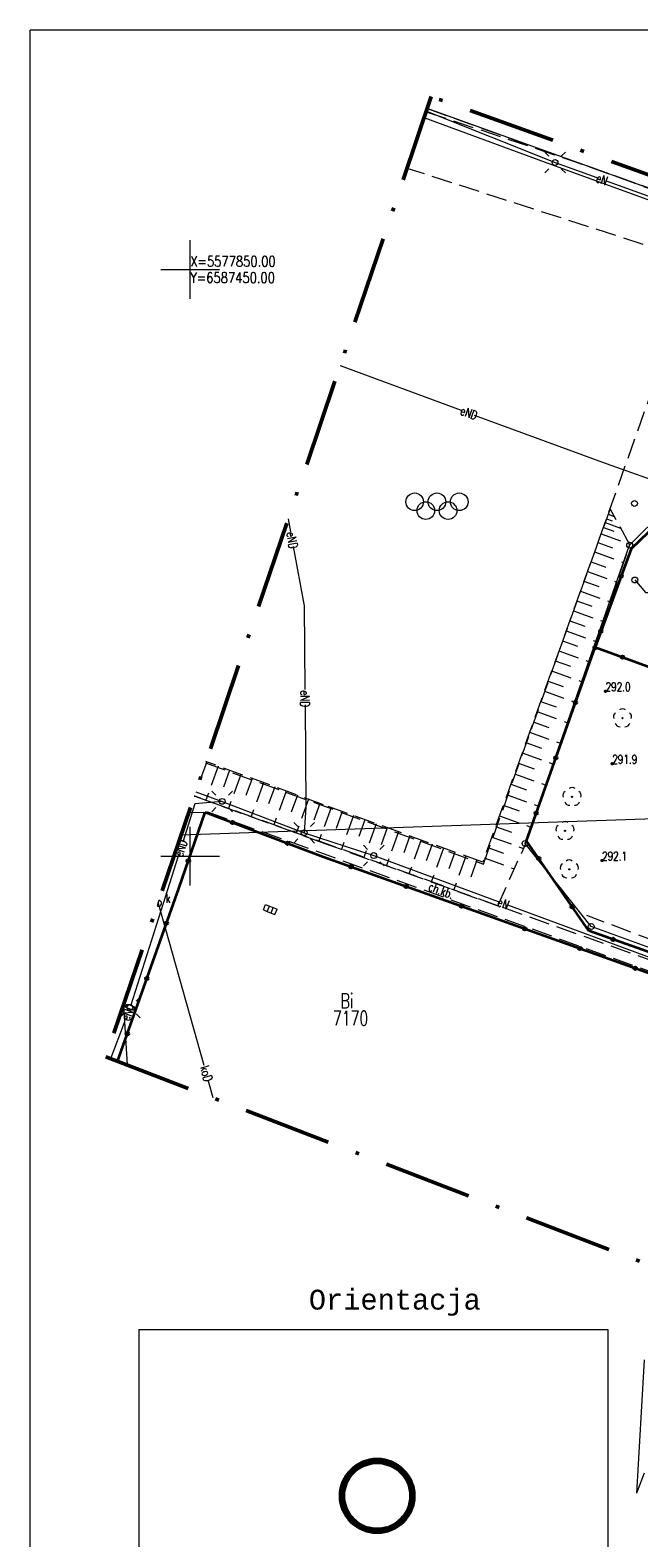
# Model space of a CAD drawing. Extents: x 6587436 to 6587586, y 5577660 to 5577870.
# Tile 2 of 8: x 6587436 to 6587488, y 5577742 to 5577870. Entities that reach past the tile are written whole.
import ezdxf
from ezdxf.enums import TextEntityAlignment as Align

# ---------------------------------------------------------------- set-up
doc = ezdxf.new("R2010")
doc.units = 0
doc.header["$MEASUREMENT"] = 0
doc.linetypes.add('SKARP1000', pattern=[2.45, 1.75, -0.7])
doc.linetypes.add('ZAKRES500', pattern=[12.8, 7.5, -2.5, 0.3, -2.5])
for name, color, linetype, lineweight in [('61', 7, 'Continuous', 0), ('DROGI', 7, 'Continuous', 0), ('ENN ELEM.', 7, 'Continuous', 0), ('ENN PRZEWÓD', 7, 'Continuous', 0), ('GRANICE DZIA£EK', 7, 'Continuous', 0), ('GRANICE PODZIA£U', 7, 'Continuous', 0), ('GRANICE U¯YTKÓW', 7, 'Continuous', 0), ('K ELEM.', 7, 'Continuous', 0), ('K PRZEW.', 7, 'Continuous', 0), ('OGRODZENIA', 7, 'Continuous', 0), ('SKARPY', 7, 'Continuous', 0), ('SZKIC PODST.', 7, 'Continuous', 0), ('T ELEM.', 7, 'Continuous', 0), ('ZIELEÑ', 7, 'Continuous', 0)]:
    doc.layers.add(name, color=color, linetype=linetype, lineweight=lineweight)
doc.styles.add('MONOTXT', font='MONOTXT')
doc.styles.add('ROMANC', font='ROMANC')

msp = doc.modelspace()

# ---------------------------------------------------------------- hatches: boundary and pattern name
at = {"layer": 'ZIELEÑ', "linetype": 'Continuous', "lineweight": 0}
h = msp.add_hatch(color=94, dxfattribs=at)
edge = h.paths.add_edge_path()
edge.add_arc((6587486.85, 5577811.75), 0.05, 0, 360)
h = msp.add_hatch(color=94, dxfattribs=at)
edge = h.paths.add_edge_path()
edge.add_arc((6587482.55, 5577805.05), 0.05, 0, 360)
h = msp.add_hatch(color=94, dxfattribs=at)
edge = h.paths.add_edge_path()
edge.add_arc((6587481.952, 5577802.15), 0.05, 0, 360)
h = msp.add_hatch(color=94, dxfattribs=at)
edge = h.paths.add_edge_path()
edge.add_arc((6587482.31, 5577798.87), 0.05, 0, 360)

# ---------------------------------------------------------------- linework, layer by layer
at = {"layer": '61', "color": 7, "linetype": 'Continuous', "lineweight": 35}
for centre in [(6587485.409749, 5577814.050029), (6587485.979749, 5577807.870029), (6587485.109749, 5577799.620029)]:
    msp.add_circle(centre, 0.04, dxfattribs=at)
at = {"layer": 'DROGI', "color": 7, "linetype": 'SKARP1000', "lineweight": 0}
for p, q in [((6587493.279749, 5577850.640029), (6587468.477033, 5577858.622728)), ((6587474.989749, 5577799.310029), (6587493.279749, 5577850.640029)), ((6587451.302915, 5577807.942363), (6587474.989749, 5577799.310029)), ((6587450.379749, 5577805.100029), (6587450.339421, 5577805.09912)), ((6587476.219749, 5577795.760029), (6587450.379749, 5577805.100029)), ((6587449.867898, 5577803.707667), (6587451.269749, 5577803.740029)), ((6587451.269749, 5577803.740029), (6587451.479749, 5577803.760029)), ((6587451.479749, 5577803.760029), (6587520.239749, 5577778.960029)), ((6587501.369749, 5577786.790029), (6587476.219749, 5577795.760029))]:
    msp.add_line(p, q, dxfattribs=at)
msp.add_lwpolyline([(6587470.114057, 5577863.453542), (6587483.859749, 5577858.840029), (6587495.299749, 5577854.710029), (6587512.829749, 5577848.730029), (6587528.459749, 5577843.340029), (6587529.389749, 5577842.340029), (6587530.799749, 5577841.870029), (6587531.159749, 5577842.050029), (6587531.298769, 5577842.887066)], dxfattribs=at)
at = {"layer": 'DROGI', "color": 7, "linetype": 'Continuous', "lineweight": 0}
for centre in [(6587469.13, 5577830.2), (6587470.08, 5577829.45), (6587471.03, 5577830.2), (6587471.98, 5577829.45), (6587472.93, 5577830.2)]:
    msp.add_circle(centre, 0.75, dxfattribs=at)
at = {"layer": 'ENN ELEM.', "color": 7, "linetype": 'Continuous', "lineweight": 0}
for p, q in [((6587480.57, 5577859.651), (6587480.217, 5577860.004)), ((6587481.631, 5577859.651), (6587481.984, 5577860.004)), ((6587480.57, 5577858.59), (6587480.217, 5577858.237)), ((6587481.631, 5577858.59), (6587481.984, 5577858.237)), ((6587452.19, 5577805.191), (6587451.837, 5577805.544)), ((6587453.251, 5577805.191), (6587453.604, 5577805.544)), ((6587452.19, 5577804.13), (6587451.837, 5577803.777)), ((6587453.251, 5577804.13), (6587453.604, 5577803.777)), ((6587459.18, 5577802.521), (6587458.827, 5577802.874)), ((6587460.241, 5577802.521), (6587460.594, 5577802.874)), ((6587459.18, 5577801.46), (6587458.827, 5577801.107)), ((6587460.241, 5577801.46), (6587460.594, 5577801.107)), ((6587465.11, 5577800.571), (6587464.757, 5577800.924)), ((6587466.171, 5577800.571), (6587466.524, 5577800.924)), ((6587465.11, 5577799.51), (6587464.757, 5577799.157)), ((6587466.171, 5577799.51), (6587466.524, 5577799.157)), ((6587445.381, 5577787.621), (6587445.734, 5577787.974)), ((6587444.32, 5577786.56), (6587443.967, 5577786.207)), ((6587445.381, 5577786.56), (6587445.734, 5577786.207))]:
    msp.add_line(p, q, dxfattribs=at)
for centre in [(6587481.1, 5577859.12), (6587452.72, 5577804.66), (6587459.71, 5577801.99), (6587465.64, 5577800.04), (6587444.85, 5577787.09)]:
    msp.add_circle(centre, 0.25, dxfattribs=at)
at = {"layer": 'ENN PRZEWÓD', "color": 1, "linetype": 'Continuous', "lineweight": 0}
for p, q in [((6587480.829749, 5577858.920029), (6587469.938989, 5577862.936921)), ((6587470.125619, 5577863.48766), (6587481.099749, 5577859.120029)), ((6587492.854712, 5577854.548971), (6587480.829749, 5577858.920029)), ((6587481.099749, 5577859.120029), (6587484.648515, 5577857.843347)), ((6587485.45415, 5577857.553517), (6587507.089749, 5577849.770029)), ((6587462.779445, 5577841.809296), (6587462.779749, 5577841.810029)), ((6587462.779749, 5577841.810029), (6587473.081898, 5577838.010913)), ((6587474.215447, 5577837.592895), (6587485.449749, 5577833.450029)), ((6587485.449749, 5577833.450029), (6587495.71104, 5577829.849413)), ((6587458.353505, 5577828.748467), (6587458.558533, 5577827.633707)), ((6587458.785837, 5577826.397821), (6587459.719749, 5577821.320029)), ((6587459.719749, 5577821.320029), (6587459.777822, 5577814.206077)), ((6587459.788507, 5577812.897127), (6587459.859749, 5577804.170029)), ((6587452.719749, 5577804.660029), (6587450.399749, 5577804.460029)), ((6587450.467994, 5577805.478535), (6587452.719749, 5577804.660029)), ((6587452.719749, 5577804.660029), (6587459.709749, 5577801.990029)), ((6587450.399749, 5577804.460029), (6587449.355401, 5577801.191079)), ((6587459.859749, 5577804.170029), (6587459.709749, 5577801.990029)), ((6587459.709749, 5577801.990029), (6587465.639749, 5577800.040029)), ((6587448.972517, 5577799.992599), (6587447.479749, 5577795.320029)), ((6587465.639749, 5577800.040029), (6587476.243602, 5577796.125541)), ((6587477.046071, 5577795.829304), (6587492.809749, 5577790.010029)), ((6587447.479749, 5577795.320029), (6587444.890418, 5577787.217295)), ((6587444.359749, 5577785.790029), (6587443.20938, 5577782.727084)), ((6587444.433959, 5577785.986915), (6587444.359749, 5577785.790029))]:
    msp.add_line(p, q, dxfattribs=at)
at = {"layer": 'GRANICE DZIA£EK', "color": 7, "linetype": 'Continuous', "lineweight": 0}
for p, q in [((6587498.739749, 5577853.460029), (6587470.203029, 5577863.716095)), ((6587487.459749, 5577826.500029), (6587490.459749, 5577829.480029)), ((6587478.539749, 5577801.070029), (6587487.459749, 5577826.500029)), ((6587484.179749, 5577794.000029), (6587478.539749, 5577801.070029)), ((6587539.569749, 5577773.840029), (6587484.179749, 5577794.000029))]:
    msp.add_line(p, q, dxfattribs=at)
for centre in [(6587487.46, 5577826.5), (6587478.54, 5577801.07), (6587484.18, 5577794)]:
    msp.add_circle(centre, 0.25, dxfattribs=at)
at = {"layer": 'GRANICE PODZIA£U', "color": 7, "linetype": 'Continuous', "lineweight": 0}
for p, q in [((6587436.348387, 5577660.402824), (6587436.348387, 5577870.402824)), ((6587584.848387, 5577870.402824), (6587436.348387, 5577870.402824)), ((6587450, 5577847.5), (6587450, 5577852.5)), ((6587447.5, 5577850), (6587452.5, 5577850)), ((6587450, 5577797.5), (6587450, 5577802.5)), ((6587447.5, 5577800), (6587452.5, 5577800))]:
    msp.add_line(p, q, dxfattribs=at)
at = {"layer": 'GRANICE U¯YTKÓW', "color": 94, "linetype": 'SKARP1000', "lineweight": 0}
msp.add_line((6587470.203029, 5577863.716095), (6587498.739749, 5577853.460029), dxfattribs=at)
at = {"layer": 'K ELEM.', "color": 17, "linetype": 'Continuous', "lineweight": 0}
for p, q in [((6587456.239703, 5577795.402847), (6587456.425387, 5577795.86709)), ((6587456.425387, 5577795.86709), (6587456.750357, 5577795.737111)), ((6587456.564673, 5577795.272868), (6587456.750357, 5577795.737111)), ((6587456.750357, 5577795.737111), (6587457.075327, 5577795.607132)), ((6587456.889643, 5577795.142889), (6587457.075327, 5577795.607132)), ((6587457.075327, 5577795.607132), (6587457.400297, 5577795.477153)), ((6587456.239703, 5577795.402847), (6587456.564673, 5577795.272868)), ((6587456.564673, 5577795.272868), (6587456.889643, 5577795.142889)), ((6587456.889643, 5577795.142889), (6587457.214613, 5577795.01291)), ((6587457.214613, 5577795.01291), (6587457.400297, 5577795.477153))]:
    msp.add_line(p, q, dxfattribs=at)
msp.add_lwpolyline([(6587447.172877, 5577795.754733, 1.231453), (6587447.329933, 5577796.218202), (6587447.172877, 5577795.754733)], format="xyb", dxfattribs=at)
msp.add_circle((6587487.901, 5577823.534), 0.25, dxfattribs=at)
at = {"layer": 'K PRZEW.', "color": 17, "linetype": 'Continuous', "lineweight": 0}
for p, q in [((6587449.221357, 5577801.799741), (6587490.399197, 5577803.217222)), ((6587447.299749, 5577795.970029), (6587447.275765, 5577796.058351)), ((6587451.175645, 5577782.144014), (6587447.299749, 5577795.970029)), ((6587444.29913, 5577787.274381), (6587444.611214, 5577782.190341)), ((6587451.950418, 5577779.380261), (6587451.523776, 5577780.902169))]:
    msp.add_line(p, q, dxfattribs=at)
at = {"layer": 'K PRZEW.', "color": 7, "linetype": 'Continuous', "lineweight": 0}
msp.add_lwpolyline([(6587487.901, 5577823.534), (6587488.822279, 5577822.466677), (6587490.868306, 5577822.466677)], dxfattribs=at)
at = {"layer": 'OGRODZENIA', "color": 7, "linetype": 'Continuous', "lineweight": 35}
for p, q in [((6587487.599, 5577826.202), (6587490.508, 5577829.016)), ((6587487.599, 5577826.202), (6587484.51, 5577817.81)), ((6587478.66, 5577801.3), (6587484.51, 5577817.81)), ((6587484.51, 5577817.81), (6587489.88, 5577815.86)), ((6587449.02, 5577797.23), (6587451.27, 5577803.74)), ((6587451.27, 5577803.74), (6587461.35, 5577799.94)), ((6587483.99, 5577793.63), (6587478.66, 5577801.3)), ((6587461.35, 5577799.94), (6587476.16, 5577794.64)), ((6587443.799, 5577782.502), (6587449.02, 5577797.23)), ((6587476.16, 5577794.64), (6587501.81, 5577785.48)), ((6587526.07, 5577778.61), (6587483.99, 5577793.63))]:
    msp.add_line(p, q, dxfattribs=at)
for centre in [(6587486.735423, 5577823.855889), (6587485.00827, 5577819.163668), (6587486.859615, 5577816.956726), (6587482.834555, 5577813.082261), (6587481.164632, 5577808.369369), (6587479.49471, 5577803.656476), (6587453.609042, 5577802.858153), (6587458.287629, 5577801.0944), (6587449.836403, 5577799.592883), (6587479.709824, 5577799.788945), (6587463.703563, 5577799.097678), (6587468.411193, 5577797.412976), (6587473.118823, 5577795.728274), (6587482.563107, 5577795.683001), (6587447.975078, 5577794.283122), (6587478.514124, 5577793.799247), (6587486.043135, 5577792.897095), (6587483.222875, 5577792.117681), (6587487.931626, 5577790.436115), (6587446.304457, 5577789.570476), (6587444.633837, 5577784.857831)]:
    msp.add_circle(centre, 0.125, dxfattribs=at)
msp.add_arc((6587484.504478, 5577817.795154), 0.125, 153.235696, 347.742705, dxfattribs=at)
at = {"layer": 'SKARPY', "color": 7, "linetype": 'SKARP1000', "lineweight": 0}
for p, q in [((6587485.789749, 5577829.600029), (6587474.929749, 5577799.470029)), ((6587485.619749, 5577829.130029), (6587486.149749, 5577828.940029)), ((6587487.479749, 5577826.520029), (6587485.789749, 5577829.600029)), ((6587485.219749, 5577828.020029), (6587486.119749, 5577827.690029)), ((6587485.369749, 5577828.430029), (6587486.689749, 5577827.950029)), ((6587485.489749, 5577828.760029), (6587485.959749, 5577828.590029)), ((6587478.539749, 5577800.930029), (6587487.479749, 5577826.520029)), ((6587484.749749, 5577826.720029), (6587485.999749, 5577826.280029)), ((6587485.019749, 5577827.470029), (6587487.439749, 5577826.590029)), ((6587484.169749, 5577825.090029), (6587485.419749, 5577824.640029)), ((6587484.459749, 5577825.920029), (6587486.959749, 5577825.020029)), ((6587483.869749, 5577824.260029), (6587486.369749, 5577823.360029)), ((6587483.259749, 5577822.590029), (6587485.789749, 5577821.680029)), ((6587483.559749, 5577823.430029), (6587484.819749, 5577822.970029)), ((6587482.959749, 5577821.750029), (6587484.229749, 5577821.290029)), ((6587482.349749, 5577820.060029), (6587483.629749, 5577819.600029)), ((6587482.659749, 5577820.900029), (6587485.199749, 5577819.990029)), ((6587482.039749, 5577819.210029), (6587484.599749, 5577818.280029)), ((6587481.429749, 5577817.500029), (6587483.999749, 5577816.570029)), ((6587481.739749, 5577818.350029), (6587483.019749, 5577817.890029)), ((6587481.119749, 5577816.640029), (6587482.409749, 5577816.180029)), ((6587480.499749, 5577814.920029), (6587481.799749, 5577814.450029)), ((6587480.809749, 5577815.780029), (6587483.399749, 5577814.850029)), ((6587480.189749, 5577814.050029), (6587482.799749, 5577813.110029)), ((6587479.559749, 5577812.310029), (6587482.189749, 5577811.360029)), ((6587479.869749, 5577813.180029), (6587481.179749, 5577812.710029)), ((6587479.239749, 5577811.440029), (6587480.559749, 5577810.960029)), ((6587478.609749, 5577809.680029), (6587479.939749, 5577809.200029)), ((6587478.929749, 5577810.560029), (6587481.569749, 5577809.610029)), ((6587478.289749, 5577808.800029), (6587480.949749, 5577807.840029)), ((6587451.409749, 5577808.020029), (6587450.879749, 5577806.570029)), ((6587452.379749, 5577807.670029), (6587451.319749, 5577804.760029)), ((6587461.369749, 5577804.370029), (6587451.339303, 5577808.049743)), ((6587453.349749, 5577807.310029), (6587452.819749, 5577805.860029)), ((6587477.969749, 5577807.910029), (6587479.309749, 5577807.430029)), ((6587454.319749, 5577806.960029), (6587453.249749, 5577804.060029)), ((6587455.279749, 5577806.600029), (6587454.749749, 5577805.160029)), ((6587456.239749, 5577806.250029), (6587455.179749, 5577803.360029)), ((6587457.209749, 5577805.900029), (6587456.679749, 5577804.450029)), ((6587477.329749, 5577806.130029), (6587478.669749, 5577805.640029)), ((6587477.649749, 5577807.020029), (6587480.329749, 5577806.050029)), ((6587450.345434, 5577805.116864), (6587450.379749, 5577805.100029)), ((6587450.379749, 5577805.100029), (6587461.299749, 5577801.140029)), ((6587458.169749, 5577805.540029), (6587457.109749, 5577802.660029)), ((6587459.129749, 5577805.190029), (6587458.599749, 5577803.750029)), ((6587460.089749, 5577804.840029), (6587459.029749, 5577801.960029)), ((6587461.049749, 5577804.490029), (6587460.519749, 5577803.050029)), ((6587477.009749, 5577805.230029), (6587479.699749, 5577804.260029)), ((6587461.999749, 5577804.140029), (6587460.959749, 5577801.260029)), ((6587474.929749, 5577799.470029), (6587461.369749, 5577804.370029)), ((6587462.959749, 5577803.790029), (6587462.439749, 5577802.350029)), ((6587463.919749, 5577803.450029), (6587462.879749, 5577800.570029)), ((6587476.359749, 5577803.430029), (6587479.069749, 5577802.460029)), ((6587476.679749, 5577804.340029), (6587478.039749, 5577803.850029)), ((6587464.879749, 5577803.100029), (6587464.359749, 5577801.660029)), ((6587465.839749, 5577802.750029), (6587464.799749, 5577799.880029)), ((6587466.799749, 5577802.410029), (6587466.279749, 5577800.970029)), ((6587467.759749, 5577802.060029), (6587466.719749, 5577799.190029)), ((6587476.029749, 5577802.530029), (6587477.389749, 5577802.040029)), ((6587461.299749, 5577801.140029), (6587476.219749, 5577795.760029)), ((6587468.719749, 5577801.720029), (6587468.199749, 5577800.280029)), ((6587469.679749, 5577801.370029), (6587468.639749, 5577798.490029)), ((6587470.629749, 5577801.020029), (6587470.109749, 5577799.590029)), ((6587471.589749, 5577800.680029), (6587470.549749, 5577797.800029)), ((6587475.379749, 5577800.720029), (6587476.699749, 5577800.250029)), ((6587475.709749, 5577801.620029), (6587478.409749, 5577800.650029)), ((6587476.219749, 5577795.760029), (6587478.539749, 5577800.930029)), ((6587472.549749, 5577800.330029), (6587472.029749, 5577798.900029)), ((6587473.499749, 5577799.990029), (6587472.459749, 5577797.120029)), ((6587474.429749, 5577799.650029), (6587473.909749, 5577798.210029)), ((6587475.059749, 5577799.840029), (6587477.629749, 5577798.910029))]:
    msp.add_line(p, q, dxfattribs=at)
at = {"layer": 'SZKIC PODST.', "color": 5, "linetype": 'ZAKRES500', "lineweight": 50}
for p, q in [((6587470.549749, 5577864.740029), (6587442.809749, 5577782.880029)), ((6587577.269749, 5577826.350029), (6587470.549749, 5577864.740029)), ((6587442.809749, 5577782.880029), (6587548.689749, 5577742.340029))]:
    msp.add_line(p, q, dxfattribs=at)
at = {"layer": 'SZKIC PODST.', "color": 7, "linetype": 'Continuous', "lineweight": 0}
for p, q in [((6587445.604114, 5577759.64218), (6587445.604114, 5577719.64218)), ((6587445.604114, 5577759.64218), (6587485.604114, 5577759.64218)), ((6587485.604114, 5577759.64218), (6587485.604114, 5577719.64218)), ((6587488.683, 5577757.058), (6587488.033, 5577745.678)), ((6587488.683, 5577747.404), (6587488.033, 5577745.678))]:
    msp.add_line(p, q, dxfattribs=at)
at = {"layer": 'SZKIC PODST.', "color": 1, "linetype": 'Continuous', "lineweight": 211}
msp.add_circle((6587465.934413, 5577745.459119), 2.990643, dxfattribs=at)
at = {"layer": 'T ELEM.', "color": 42, "linetype": 'Continuous', "lineweight": 0}
msp.add_circle((6587487.87, 5577830.06), 0.25, dxfattribs=at)
at = {"layer": 'ZIELEÑ', "color": 7, "linetype": 'SKARP1000', "lineweight": 0}
msp.add_line((6587492.162088, 5577791.800913), (6587483.811, 5577794.92), dxfattribs=at)
at = {"layer": 'ZIELEÑ', "color": 94, "linetype": 'Continuous', "lineweight": 0}
for centre, radius, start, end in [((6587486.47, 5577811.874), 0.4, 121.308, 202.548), ((6587486.85, 5577812.15), 0.4, 49.272, 130.728), ((6587487.23, 5577811.874), 0.4, 337.452, 58.692), ((6587486.615, 5577811.426), 0.4, 193.221, 274.871), ((6587486.85, 5577811.75), 0.05, 0, 359.999427), ((6587487.085, 5577811.426), 0.4, 265.129, 346.779), ((6587482.55, 5577805.45), 0.4, 49.272, 130.728), ((6587482.17, 5577805.174), 0.4, 121.308, 202.548), ((6587482.315, 5577804.726), 0.4, 193.221, 274.871), ((6587482.55, 5577805.05), 0.05, 0, 359.999427), ((6587482.785, 5577804.726), 0.4, 265.129, 346.779), ((6587482.93, 5577805.174), 0.4, 337.452, 58.692), ((6587481.572, 5577802.274), 0.4, 121.308, 202.548), ((6587481.952, 5577802.55), 0.4, 49.272, 130.728), ((6587481.952, 5577802.15), 0.05, 0, 359.999427), ((6587482.332, 5577802.274), 0.4, 337.452, 58.692), ((6587481.717, 5577801.826), 0.4, 193.221, 274.871), ((6587482.187, 5577801.826), 0.4, 265.129, 346.779), ((6587481.93, 5577798.994), 0.4, 121.308, 202.548), ((6587482.31, 5577799.27), 0.4, 49.272, 130.728), ((6587482.69, 5577798.994), 0.4, 337.452, 58.692), ((6587482.075, 5577798.546), 0.4, 193.221, 274.871), ((6587482.31, 5577798.87), 0.05, 0, 359.999427), ((6587482.545, 5577798.546), 0.4, 265.129, 346.779)]:
    msp.add_arc(centre, radius, start, end, dxfattribs=at)

# ---------------------------------------------------------------- texts
at = {"layer": '61', "color": 7, "linetype": 'Continuous', "lineweight": 25, "style": 'ROMANC', "width": 0.733336}
for s, p in [('292.0', (6587485.41, 5577814.05)), ('291.9', (6587485.98, 5577807.87)), ('292.1', (6587485.11, 5577799.62))]:
    msp.add_text(s, height=0.75, dxfattribs=at).set_placement(p)
at = {"layer": 'DROGI', "color": 7, "linetype": 'Continuous', "lineweight": 0, "style": 'ROMANC', "width": 0.733336}
msp.add_text('ch.kb.', height=0.75, rotation=339.615, dxfattribs=at).set_placement((6587470.23, 5577797.09))
at = {"layer": 'ENN PRZEWÓD', "color": 1, "linetype": 'Continuous', "lineweight": 0, "style": 'ROMANC', "width": 0.733336}
for s, rotation, p in [('eN', 340.217, (6587484.52, 5577857.49)), ('eND', 339.758, (6587472.94, 5577837.66)), ('eND', 280.423, (6587458.19, 5577827.56)), ('eND', 270.47, (6587459.4, 5577814.12)), ('eND', 72.284, (6587449.33, 5577799.88)), ('eN', 339.735, (6587476.12, 5577795.77)), ('eND', 69.345, (6587444.8, 5577785.89))]:
    msp.add_text(s, height=0.75, rotation=rotation, dxfattribs=at).set_placement(p)
at = {"layer": 'GRANICE DZIA£EK', "color": 7, "linetype": 'Continuous', "lineweight": 0, "style": 'ROMANC', "width": 0.704003}
msp.add_text('7170', height=1.249998, dxfattribs=at).set_placement((6587462.154, 5577785.543))
at = {"layer": 'GRANICE U¯YTKÓW', "color": 94, "linetype": 'Continuous', "lineweight": 0, "style": 'ROMANC', "width": 0.704003}
msp.add_text('Bi', height=1.249998, dxfattribs=at).set_placement((6587462.81, 5577787.025))
at = {"layer": 'K ELEM.', "color": 17, "linetype": 'Continuous', "lineweight": 0, "style": 'ROMANC', "width": 0.733336}
msp.add_text('k', height=0.75, dxfattribs=at).set_placement((6587447.908, 5577796.025))
at = {"layer": 'K PRZEW.', "color": 17, "linetype": 'Continuous', "lineweight": 0, "style": 'ROMANC', "width": 0.733336}
msp.add_text('koD', height=0.75, rotation=285.66, dxfattribs=at).set_placement((6587450.835, 5577781.996))
at = {"layer": 'SZKIC PODST.', "color": 7, "linetype": 'Continuous', "lineweight": 0, "style": 'ROMANC', "width": 0.8}
for s, p in [('X=5577850.00', (6587450, 5577850.7)), ('Y=6587450.00', (6587450, 5577849.3))]:
    msp.add_text(s, height=0.9, dxfattribs=at).set_placement(p, align=Align.MIDDLE_LEFT)
at = {"layer": 'SZKIC PODST.', "color": 7, "linetype": 'Continuous', "lineweight": 0, "style": 'MONOTXT'}
msp.add_text('Orientacja', height=1.69344, dxfattribs=at).set_placement((6587460.109, 5577761.34))

doc.saveas('drawing.dxf')
